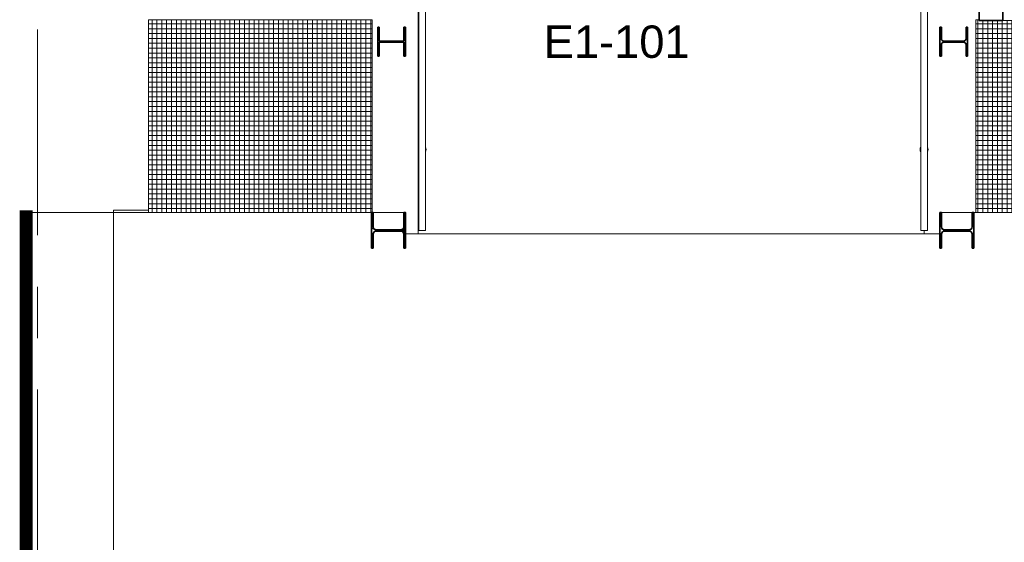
# Model space of a CAD drawing. Extents: x -3204 to 54657, y -2294 to 61632.
# Tile 50 of 65: x -110 to 5970, y 49151 to 52376. Entities that reach past the tile are written whole.
import ezdxf

# ---------------------------------------------------------------- set-up
doc = ezdxf.new("R2010")
doc.units = 0
doc.header["$LTSCALE"] = 100
doc.linetypes.add('SCHEIDING_BRANDWEREND20', pattern=[7.2, 0.8, -1.6, 0.8, -0.8, 0.8, -1.6, 0.8])
doc.linetypes.add('stramien', pattern=[22.225, 12.7, -3.175, 3.175, -3.175])
for name, color, linetype, lineweight in [('00---0--FM-RUIMTENR', 7, 'Continuous', 18), ('BL$7A---_STRAMIEN', 7, 'Continuous', 18), ('BL$8F---_HID-WAND', 7, 'Continuous', 18), ('BL23----_VLOEREN', 11, 'Continuous', 18), ('BL28----_CONSTRUCTIES', 4, 'Continuous', 18), ('BL30----_KOZIJNEN', 14, 'Continuous', 25), ('BL34----_BALUSTRADES', 1, 'Continuous', 18), ('BL40----_BRANDWERENDESCHEIDING_20MIN', 150, 'SCHEIDING_BRANDWEREND20', 80)]:
    doc.layers.add(name, color=color, linetype=linetype, lineweight=lineweight)
doc.styles.add('Arial', font='arial.ttf', dxfattribs={"height": 200})

# ---------------------------------------------------------------- blocks, each defined once
blk = doc.blocks.new('28_CL_staal - kolom - HEA - HE220A-1553646-1')
at = {"layer": 'BL28----_CONSTRUCTIES', "lineweight": 35}
for p, q in [((110, 105), (-110, 105)), ((-110, 105), (-110, 94)), ((-110, 94), (-21.5, 94)), ((-3.5, 76), (-3.5, -76)), ((3.5, -76), (3.5, 76)), ((21.5, 94), (110, 94)), ((110, 94), (110, 105)), ((-21.5, -94), (-110, -94)), ((-110, -94), (-110, -105)), ((-110, -105), (110, -105)), ((110, -94), (21.5, -94)), ((110, -105), (110, -94))]:
    blk.add_line(p, q, dxfattribs=at)
for centre, start, end in [((-21.5, 76), 0, 90), ((21.5, 76), 90, 180), ((-21.5, -76), 270, 0), ((21.5, -76), 180, 270)]:
    blk.add_arc(centre, 18, start, end, dxfattribs=at)
blk = doc.blocks.new('28_CL_staal - kolom - HEA - HE220A-V102-1')
at = {"layer": 'BL28----_CONSTRUCTIES'}
h = blk.add_hatch(dxfattribs=at)
h.set_pattern_fill('FP_159', color=256, style=0, pattern_type=2)
h.set_pattern_definition([(135, (38270.4, 6711.25), (-500, -500), []), (135, (38270.4, 6881.25), (-500, -500), []), (135, (38270.4, 6891.25), (-500, -500), []), (135, (38270.4, 6901.25), (-500, -500), []), (135, (38270.4, 6911.25), (-500, -500), []), (135, (38270.4, 6921.25), (-500, -500), []), (135, (38270.4, 6931.25), (-500, -500), []), (135, (38270.4, 6941.25), (-500, -500), [])])
h.paths.add_polyline_path([(110, -105), (110, -94), (21.5, -94), (8.8, -88.7), (3.5, -76), (3.5, 76), (8.8, 88.7), (21.5, 94), (110, 94), (110, 105), (-110, 105), (-110, 94), (-21.5, 94), (-8.8, 88.7), (-3.5, 76), (-3.5, -76), (-8.8, -88.7), (-21.5, -94), (-110, -94), (-110, -105)], flags=0)
at = {"layer": 'BL28----_CONSTRUCTIES', "lineweight": 35}
for p, q in [((110, 105), (-110, 105)), ((-110, 105), (-110, 94)), ((-110, 94), (-21.5, 94)), ((-3.5, 76), (-3.5, -76)), ((3.5, -76), (3.5, 76)), ((21.5, 94), (110, 94)), ((110, 94), (110, 105)), ((-21.5, -94), (-110, -94)), ((-110, -94), (-110, -105)), ((-110, -105), (110, -105)), ((110, -94), (21.5, -94)), ((110, -105), (110, -94))]:
    blk.add_line(p, q, dxfattribs=at)
for centre, start, end in [((-21.5, 76), 0, 90), ((21.5, 76), 90, 180), ((-21.5, -76), 270, 0), ((21.5, -76), 180, 270)]:
    blk.add_arc(centre, 18, start, end, dxfattribs=at)
blk = doc.blocks.new('28_CL_staal - kolom - HEA - HE180A-1553647-1')
at = {"layer": 'BL28----_CONSTRUCTIES'}
h = blk.add_hatch(dxfattribs=at)
h.set_pattern_fill('FP_160', color=256, style=0, pattern_type=2)
h.set_pattern_definition([(135, (39435.4, 3220.75), (-500, -500), []), (135, (39435.4, 3390.75), (-500, -500), []), (135, (39435.4, 3400.75), (-500, -500), []), (135, (39435.4, 3410.75), (-500, -500), []), (135, (39435.4, 3420.75), (-500, -500), []), (135, (39435.4, 3430.75), (-500, -500), []), (135, (39435.4, 3440.75), (-500, -500), []), (135, (39435.4, 3450.75), (-500, -500), [])])
h.paths.add_polyline_path([(90, -76), (18, -76), (7.4, -71.6), (3, -61), (3, 61), (7.4, 71.6), (18, 76), (90, 76), (90, 85.5), (-90, 85.5), (-90, 76), (-18, 76), (-7.4, 71.6), (-3, 61), (-3, -61), (-7.4, -71.6), (-18, -76), (-90, -76), (-90, -85.5), (90, -85.5)], flags=0)
at = {"layer": 'BL28----_CONSTRUCTIES', "lineweight": 35}
for p, q in [((90, 85.5), (-90, 85.5)), ((-90, 85.5), (-90, 76)), ((-90, 76), (-18, 76)), ((-3, 61), (-3, -61)), ((3, -61), (3, 61)), ((18, 76), (90, 76)), ((90, 76), (90, 85.5)), ((-18, -76), (-90, -76)), ((-90, -76), (-90, -85.5)), ((-90, -85.5), (90, -85.5)), ((90, -76), (18, -76)), ((90, -85.5), (90, -76))]:
    blk.add_line(p, q, dxfattribs=at)
for centre, start, end in [((-18, 61), 360, 90), ((18, 61), 90, 180), ((-18, -61), 270, 0), ((18, -61), 180, 270)]:
    blk.add_arc(centre, 15, start, end, dxfattribs=at)
blk = doc.blocks.new('Railing - AL_34_baluster_ rond-V107-1')
at = {"layer": 'BL34----_BALUSTRADES'}
for start, end in [(143.21905, 180), (0, 36.78095), (180, 216.81455), (323.18545, 0)]:
    blk.add_arc((0, 0), 25, start, end, dxfattribs=at)
blk = doc.blocks.new('Railing - AL_34_baluster_ rond-V103-1')
at = {"layer": 'BL34----_BALUSTRADES'}
for start, end in [(143.768, 180), (0, 36.232), (180, 216.232), (323.768, 0)]:
    blk.add_arc((0, 0), 25, start, end, dxfattribs=at)
blk = doc.blocks.new('Railing - Railing-1551036-1')
at = {"layer": 'BL34----_BALUSTRADES'}
for p, q in [((-3423.4, 40544.4), (-3423.4, 38270.4)), ((-3423.4, 40544.4), (-3383.4, 40544.4)), ((-3383.4, 38270.4), (-3383.4, 40544.4)), ((-3383.4, 38270.4), (-3423.4, 38270.4))]:
    blk.add_line(p, q, dxfattribs=at)
for name, p in [('Railing - AL_34_baluster_ rond-V107-1', (-3403.4, 40044.4)), ('Railing - AL_34_baluster_ rond-V103-1', (-3403.4, 38770.4))]:
    blk.add_blockref(name, p)
blk = doc.blocks.new('Railing - AL_34_baluster_ rond-V108-1')
at = {"layer": 'BL34----_BALUSTRADES'}
for start, end in [(143.34337, 180), (0, 36.65663), (180, 216.68254), (323.31746, 0)]:
    blk.add_arc((0, 0), 25, start, end, dxfattribs=at)
blk = doc.blocks.new('Railing - Railing-1551041-1')
at = {"layer": 'BL34----_BALUSTRADES'}
for p, q in [((-6523.4, 41210.4), (-6523.4, 38270.4)), ((-6523.4, 41210.4), (-6483.4, 41210.4)), ((-6483.4, 38270.4), (-6483.4, 41210.4)), ((-6483.4, 38270.4), (-6523.4, 38270.4))]:
    blk.add_line(p, q, dxfattribs=at)
at = {"rotation": 180}
for name, p in [('Railing - AL_34_baluster_ rond-V103-1', (-6503.4, 40710.4)), ('Railing - AL_34_baluster_ rond-V108-1', (-6503.4, 38770.4))]:
    blk.add_blockref(name, p, dxfattribs=at)
blk = doc.blocks.new('Rectangular Mullion - 30_CW_inwendigehoek_L-1554216-1')
at = {"layer": 'BL30----_KOZIJNEN', "lineweight": 35}
for p, q in [((-111.5, 70.45), (-145.5, 70.45)), ((-145.5, 70.45), (-145.5, 36.45)), ((-111.5, 40.45), (-111.5, 70.45)), ((0, 70.45), (-83.5, 70.45)), ((-83.5, 70.45), (-83.5, 40.45)), ((0, -75.05), (0, 70.45)), ((-145.5, 36.45), (-115.5, 36.45)), ((-115.5, 8.45), (-145.5, 8.45)), ((-145.5, 8.45), (-145.5, -75.05)), ((-115.5, 36.45), (-115.5, 8.45)), ((-83.5, 40.45), (-111.5, 40.45)), ((-145.5, -75.05), (0, -75.05))]:
    blk.add_line(p, q, dxfattribs=at)
blk = doc.blocks.new('Rectangular Mullion - 30_CW_vliesgevelprofiel-1559320-1')
at = {"layer": 'BL30----_KOZIJNEN', "lineweight": 18}
for p, q in [((6216.5, 52517.5), (5960.4, 52517.5)), ((6216.5, 52483.5), (5960.4, 52483.5)), ((6216.5, 52455.5), (5960.4, 52455.5)), ((6216.5, 52455.5), (6216.5, 52372)), ((6216.5, 52372), (5960.4, 52372))]:
    blk.add_line(p, q, dxfattribs=at)

msp = doc.modelspace()

# ---------------------------------------------------------------- hatches: boundary and pattern name
at = {"layer": 'BL23----_VLOEREN'}
h = msp.add_hatch(dxfattribs=at)
h.set_pattern_fill('FP_154', color=256, style=0, pattern_type=2)
h.set_pattern_definition([(0, (3917.5, 51780.5), (0, 30), []), (90, (3917.5, 51780.5), (-30, 2e-15), [])])
h.paths.add_polyline_path([(685, 51185.5), (2066, 51185.5), (2066, 52375.5), (685, 52375.5), (685, 51244.7)], flags=0)
h.paths.add_polyline_path([(7170, 51185.5), (7170, 52375.5), (7158, 52375.5), (7158, 52372), (7132, 52372), (7132, 52375.5), (7120, 52375.5), (7120, 52372), (6266.5, 52372), (6266.5, 52375.5), (6254.5, 52375.5), (6254.5, 52372), (6228.5, 52372), (6228.5, 52375.5), (6216.5, 52375.5), (6216.5, 52372), (5814.9, 52372), (5814.9, 52375.5), (5795, 52375.5), (5795, 51185.5), (6197.4, 51185.5)], flags=0)
at = {"layer": 'BL28----_CONSTRUCTIES'}
h = msp.add_hatch(dxfattribs=at)
h.set_pattern_fill('FP_70', color=256, style=0, pattern_type=2)
h.set_pattern_definition([(45, (8878.4, 12805.1), (-500, 500), []), (45, (9048.4, 12805.1), (-500, 500), []), (45, (9058.4, 12805.1), (-500, 500), []), (45, (9068.4, 12805.1), (-500, 500), []), (45, (9078.4, 12805.1), (-500, 500), []), (45, (9088.4, 12805.1), (-500, 500), []), (45, (9098.4, 12805.1), (-500, 500), []), (45, (9108.4, 12805.1), (-500, 500), [])])
h.paths.add_polyline_path([(2101.2, 52150.5), (2110.7, 52150.5), (2110.7, 52237.5), (2262.7, 52237.5), (2262.7, 52150.5), (2272.2, 52150.5), (2272.2, 52330.5), (2262.7, 52330.5), (2262.7, 52243.5), (2110.7, 52243.5), (2110.7, 52330.5), (2101.2, 52330.5)], flags=0)

# ---------------------------------------------------------------- linework, layer by layer
at = {"layer": 'BL$7A---_STRAMIEN', "linetype": 'stramien'}
msp.add_line((0, -2294.5), (0, 60632.3), dxfattribs=at)
msp.add_line((0, -2294.5), (0, 60632.3), dxfattribs=at)
at = {"layer": 'BL$8F---_HID-WAND'}
for p, q in [((2062.2, 51185.5), (-70, 51185.5)), ((-70, 51185.5), (-70, 47050)), ((2261.2, 51185.5), (2073.2, 51185.5)), ((2275, 51185.5), (2272.2, 51185.5))]:
    msp.add_line(p, q, dxfattribs=at)
at = {"layer": 'BL23----_VLOEREN'}
for p, q in [((2350, 53806.7), (2350, 51055.5)), ((2066, 52375.5), (685, 52375.5)), ((685, 52375.5), (685, 51185.5)), ((2066, 51185.5), (2066, 52375.5)), ((5814.9, 52375.5), (5795, 52375.5)), ((5795, 52375.5), (5795, 51185.5)), ((685, 51200), (470, 51200)), ((470, 51200), (470, 47900)), ((2062.2, 51185.5), (685, 51185.5)), ((2261.2, 51185.5), (2073.2, 51185.5)), ((2275, 51185.5), (2272.2, 51185.5)), ((2275, 51055.5), (2275, 51185.5)), ((5771.2, 51185.5), (5583.2, 51185.5)), ((5782.2, 51185.5), (7170, 51185.5)), ((5475, 51055.5), (5475, 51075.5)), ((5572.2, 51055.5), (2275, 51055.5))]:
    msp.add_line(p, q, dxfattribs=at)
at = {"layer": 'BL28----_CONSTRUCTIES', "lineweight": 35}
for p, q in [((2110.7, 52330.5), (2101.2, 52330.5)), ((2101.2, 52330.5), (2101.2, 52150.5)), ((2110.7, 52243.5), (2110.7, 52330.5)), ((2272.2, 52330.5), (2262.7, 52330.5)), ((2262.7, 52330.5), (2262.7, 52243.5)), ((2272.2, 52150.5), (2272.2, 52330.5)), ((2262.7, 52243.5), (2110.7, 52243.5)), ((2110.7, 52150.5), (2110.7, 52237.5)), ((2110.7, 52237.5), (2262.7, 52237.5)), ((2262.7, 52237.5), (2262.7, 52150.5)), ((2101.2, 52150.5), (2110.7, 52150.5)), ((2262.7, 52150.5), (2272.2, 52150.5))]:
    msp.add_line(p, q, dxfattribs=at)
at = {"layer": 'BL40----_BRANDWERENDESCHEIDING_20MIN', "const_width": 80, "flags": 128}
msp.add_lwpolyline([(-70, 51200), (-70, 47050)], dxfattribs=at)

# ---------------------------------------------------------------- block references
at = {"layer": 'BL28----_CONSTRUCTIES'}
for name, p, rotation in [('28_CL_staal - kolom - HEA - HE180A-1553647-1', (5657.7, 52240.5), 270), ('28_CL_staal - kolom - HEA - HE220A-V102-1', (2167.2, 51075.5), 269.9999999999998), ('28_CL_staal - kolom - HEA - HE220A-1553646-1', (5677.2, 51075.5), 269.9999999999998)]:
    msp.add_blockref(name, p, dxfattribs=dict(at, rotation=rotation))
at = {"layer": 'BL30----_KOZIJNEN', "lineweight": 18, "rotation": 269.9999999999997}
msp.add_blockref('Rectangular Mullion - 30_CW_inwendigehoek_L-1554216-1', (5890, 52372), dxfattribs=at)
at = {"layer": 'BL30----_KOZIJNEN', "lineweight": 18}
msp.add_blockref('Rectangular Mullion - 30_CW_vliesgevelprofiel-1559320-1', (0, 0), dxfattribs=at)
at = {"layer": 'BL34----_BALUSTRADES'}
for name in ['Railing - Railing-1551041-1', 'Railing - Railing-1551036-1']:
    msp.add_blockref(name, (8878.4, 12805.1), dxfattribs=at)

# ---------------------------------------------------------------- texts
at = {"layer": '00---0--FM-RUIMTENR', "insert": (3126.1, 52340.4), "char_height": 200, "width": 1114.346, "attachment_point": 1, "style": 'Arial'}
msp.add_mtext('E1-101', dxfattribs=at)

doc.saveas('drawing.dxf')
